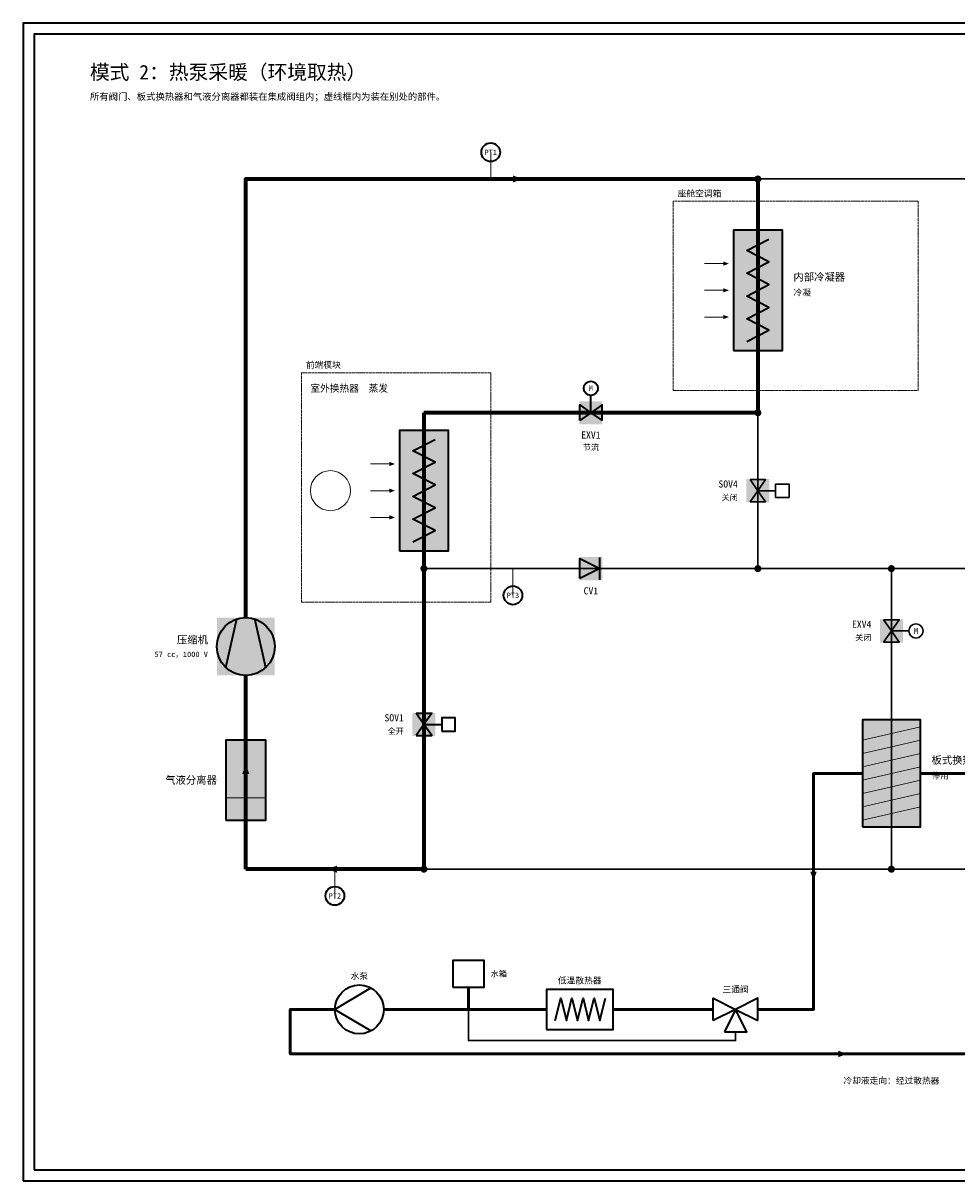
# Model space of a CAD drawing. Header units: millimetres. Extents: x 0 to 830, y 0 to 520.
# Tile 1 of 2: x 0 to 419, y 0 to 520. Entities that reach past the tile are written whole.
import ezdxf
from ezdxf.enums import TextEntityAlignment as Align

# ---------------------------------------------------------------- set-up
doc = ezdxf.new("R2010")
doc.units = ezdxf.units.MM
doc.linetypes.add('DASHED', pattern=[1.524, 1.27, -0.254])
for name, color, linetype, lineweight, true_color in [('AIR', 7, 'Continuous', 18, 0x7878c8), ('BOUNDARY', 7, 'DASHED', 18, 0x828282), ('COOLANT', 7, 'Continuous', 50, 0x1e8c46), ('FRAME', 7, 'Continuous', 35, 0x3c3c3c), ('HP_GAS', 7, 'Continuous', 70, 0xcd2828), ('LP_2PH', 7, 'Continuous', 70, 0x28a5c8), ('LP_GAS', 7, 'Continuous', 70, 0x2350be), ('OFF', 7, 'Continuous', 30, 0xafafaf), ('SYMBOL', 7, 'Continuous', 35, 0x141414), ('TEXT', 7, 'Continuous', 18, 0x141414), ('THIN', 7, 'Continuous', 13, 0x6e6e6e)]:
    doc.layers.add(name, color=color, linetype=linetype, lineweight=lineweight, true_color=true_color)
doc.styles.add('ZH', font='simsun.ttc')

msp = doc.modelspace()

# ---------------------------------------------------------------- hatches: boundary and pattern name
at = {"true_color": 0xffffff}
for points in [[(319, 373), (341, 373), (341, 427), (319, 427)], [(249.8, 339.8), (260.2, 339.8), (260.2, 350.2), (249.8, 350.2)], [(169, 283), (191, 283), (191, 337), (169, 337)], [(324.8, 304.8), (335.2, 304.8), (335.2, 315.2), (324.8, 315.2)], [(249.8, 269.8), (260.2, 269.8), (260.2, 280.2), (249.8, 280.2)], [(87, 227), (113, 227), (113, 253), (87, 253)], [(384.8, 241.8), (395.2, 241.8), (395.2, 252.2), (384.8, 252.2)], [(174.8, 199.8), (185.2, 199.8), (185.2, 210.2), (174.8, 210.2)], [(377, 159), (403, 159), (403, 207), (377, 207)], [(91, 162), (109, 162), (109, 198), (91, 198)]]:
    msp.add_hatch(color=7, dxfattribs=at).paths.add_polyline_path(points)
at = {"layer": 'AIR'}
for points in [[(317, 412), (314.5, 412.95), (314.5, 411.05)], [(317, 400), (314.5, 400.95), (314.5, 399.05)], [(317, 388), (314.5, 388.95), (314.5, 387.05)], [(167, 322), (164.5, 322.95), (164.5, 321.05)], [(167, 310), (164.5, 310.95), (164.5, 309.05)], [(167, 298), (164.5, 298.95), (164.5, 297.05)]]:
    msp.add_hatch(color=7, dxfattribs=at).paths.add_polyline_path(points)
at = {"layer": 'COOLANT'}
for points in [[(355, 135), (356.44, 138.8), (353.56, 138.8)], [(370, 57), (366.2, 58.44), (366.2, 55.56)]]:
    msp.add_hatch(color=7, dxfattribs=at).paths.add_polyline_path(points)
at = {"layer": 'HP_GAS'}
msp.add_hatch(color=7, dxfattribs=at).paths.add_polyline_path([(224.2, 450), (220, 451.6), (220, 448.4)])
at = {"layer": 'LP_GAS'}
for points in [[(100, 186.98), (98.4, 182.78), (101.6, 182.78)], [(136.8, 140), (141, 138.4), (141, 141.6)]]:
    msp.add_hatch(color=7, dxfattribs=at).paths.add_polyline_path(points)
at = {"layer": 'OFF'}
for points in [[(326.5, 315), (333.5, 315), (330, 310)], [(326.5, 305), (333.5, 305), (330, 310)], [(386.5, 252), (393.5, 252), (390, 247)], [(386.5, 242), (393.5, 242), (390, 247)]]:
    msp.add_hatch(color=7, dxfattribs=at).paths.add_polyline_path(points)
at = {"layer": 'SYMBOL'}
for points in [[(331.6, 450), (331.48, 450.61), (331.13, 451.13), (330.61, 451.48), (330, 451.6), (329.39, 451.48), (328.87, 451.13), (328.52, 450.61), (328.4, 450), (328.52, 449.39), (328.87, 448.87), (329.39, 448.52), (330, 448.4), (330.61, 448.52), (331.13, 448.87), (331.48, 449.39)], [(331.6, 345), (331.48, 345.61), (331.13, 346.13), (330.61, 346.48), (330, 346.6), (329.39, 346.48), (328.87, 346.13), (328.52, 345.61), (328.4, 345), (328.52, 344.39), (328.87, 343.87), (329.39, 343.52), (330, 343.4), (330.61, 343.52), (331.13, 343.87), (331.48, 344.39)], [(181.6, 275), (181.48, 275.61), (181.13, 276.13), (180.61, 276.48), (180, 276.6), (179.39, 276.48), (178.87, 276.13), (178.52, 275.61), (178.4, 275), (178.52, 274.39), (178.87, 273.87), (179.39, 273.52), (180, 273.4), (180.61, 273.52), (181.13, 273.87), (181.48, 274.39)], [(331.6, 275), (331.48, 275.61), (331.13, 276.13), (330.61, 276.48), (330, 276.6), (329.39, 276.48), (328.87, 276.13), (328.52, 275.61), (328.4, 275), (328.52, 274.39), (328.87, 273.87), (329.39, 273.52), (330, 273.4), (330.61, 273.52), (331.13, 273.87), (331.48, 274.39)], [(391.6, 275), (391.48, 275.61), (391.13, 276.13), (390.61, 276.48), (390, 276.6), (389.39, 276.48), (388.87, 276.13), (388.52, 275.61), (388.4, 275), (388.52, 274.39), (388.87, 273.87), (389.39, 273.52), (390, 273.4), (390.61, 273.52), (391.13, 273.87), (391.48, 274.39)], [(181.6, 140), (181.48, 140.61), (181.13, 141.13), (180.61, 141.48), (180, 141.6), (179.39, 141.48), (178.87, 141.13), (178.52, 140.61), (178.4, 140), (178.52, 139.39), (178.87, 138.87), (179.39, 138.52), (180, 138.4), (180.61, 138.52), (181.13, 138.87), (181.48, 139.39)], [(391.6, 140), (391.48, 140.61), (391.13, 141.13), (390.61, 141.48), (390, 141.6), (389.39, 141.48), (388.87, 141.13), (388.52, 140.61), (388.4, 140), (388.52, 139.39), (388.87, 138.87), (389.39, 138.52), (390, 138.4), (390.61, 138.52), (391.13, 138.87), (391.48, 139.39)]]:
    msp.add_hatch(color=7, dxfattribs=at).paths.add_polyline_path(points)

# ---------------------------------------------------------------- linework, layer by layer
at = {"layer": 'AIR'}
for points in [[(306, 412), (316, 412)], [(306, 400), (316, 400)], [(306, 388), (316, 388)], [(156, 322), (166, 322)], [(156, 310), (166, 310)], [(156, 298), (166, 298)]]:
    msp.add_lwpolyline(points, dxfattribs=at)
msp.add_circle((138, 310), 9, dxfattribs=at)
at = {"layer": 'BOUNDARY'}
for points in [[(292, 355), (402, 355), (402, 440), (292, 440)], [(125, 260), (210, 260), (210, 363), (125, 363)]]:
    msp.add_lwpolyline(points, close=True, dxfattribs=at)
at = {"layer": 'COOLANT'}
for points in [[(377, 183), (355, 183), (355, 77), (330, 77)], [(475, 77), (425, 77), (425, 183), (403, 183)], [(200, 77), (200, 87)], [(140, 77), (120, 77), (120, 57), (630, 57), (630, 77), (605, 77)], [(200, 77), (162, 77)], [(235, 77), (200, 77)], [(310, 77), (265, 77)]]:
    msp.add_lwpolyline(points, dxfattribs=at)
at = {"layer": 'FRAME'}
for points in [[(0, 0), (830, 0), (830, 520), (0, 520)], [(5, 5), (825, 5), (825, 515), (5, 515)]]:
    msp.add_lwpolyline(points, close=True, dxfattribs=at)
at = {"layer": 'HP_GAS'}
for points in [[(100, 253), (100, 450), (330, 450)], [(330, 450), (330, 345)]]:
    msp.add_lwpolyline(points, dxfattribs=at)
at = {"layer": 'LP_2PH'}
msp.add_lwpolyline([(330, 345), (180, 345)], dxfattribs=at)
at = {"layer": 'LP_GAS'}
for points in [[(180, 345), (180, 275)], [(180, 275), (180, 140)], [(100, 140), (100, 227)], [(180, 140), (100, 140)]]:
    msp.add_lwpolyline(points, dxfattribs=at)
at = {"layer": 'OFF'}
for points in [[(330, 450), (640, 450)], [(330, 345), (330, 275)], [(330, 310), (338, 310)], [(180, 275), (330, 275)], [(330, 275), (390, 275)], [(390, 275), (390, 220)], [(390, 275), (460, 275)], [(390, 247), (398, 247)], [(390, 220), (390, 140)], [(390, 140), (180, 140)], [(460, 140), (390, 140)], [(320, 67), (320, 63), (200, 63), (200, 77)]]:
    msp.add_lwpolyline(points, dxfattribs=at)
for points in [[(326.5, 315), (333.5, 315), (330, 310)], [(338, 307), (344, 307), (344, 313), (338, 313)], [(326.5, 305), (333.5, 305), (330, 310)], [(386.5, 252), (393.5, 252), (390, 247)], [(386.5, 242), (393.5, 242), (390, 247)]]:
    msp.add_lwpolyline(points, close=True, dxfattribs=at)
msp.add_circle((401, 247), 3.2, dxfattribs=at)
at = {"layer": 'SYMBOL'}
for points in [[(319, 373), (341, 373), (341, 427), (319, 427)], [(250, 341.5), (250, 348.5), (255, 345)], [(250, 341.5), (250, 348.5), (255, 345)], [(260, 341.5), (260, 348.5), (255, 345)], [(260, 341.5), (260, 348.5), (255, 345)], [(169, 283), (191, 283), (191, 337), (169, 337)], [(250, 270.5), (250, 279.5), (259, 275)], [(176.5, 210), (183.5, 210), (180, 205)], [(176.5, 210), (183.5, 210), (180, 205)], [(188, 202), (194, 202), (194, 208), (188, 208)], [(176.5, 200), (183.5, 200), (180, 205)], [(176.5, 200), (183.5, 200), (180, 205)], [(377, 159), (403, 159), (403, 207), (377, 207)], [(91, 162), (109, 162), (109, 198), (91, 198)], [(193, 87), (207, 87), (207, 99), (193, 99)], [(235, 68), (265, 68), (265, 86), (235, 86)], [(310, 72), (310, 82), (320, 77)], [(330, 72), (330, 82), (320, 77)], [(315, 67), (325, 67), (320, 77)]]:
    msp.add_lwpolyline(points, close=True, dxfattribs=at)
for points in [[(325, 377), (335, 382.11), (325, 387.22), (335, 392.33), (325, 397.44), (335, 402.56), (325, 407.67), (335, 412.78), (325, 417.89), (335, 423)], [(255, 345), (255, 353)], [(175, 287), (185, 292.11), (175, 297.22), (185, 302.33), (175, 307.44), (185, 312.56), (175, 317.67), (185, 322.78), (175, 327.89), (185, 333)], [(259, 270), (259, 280)], [(91, 230.6), (96, 252.4)], [(109, 230.6), (104, 252.4)], [(180, 205), (188, 205)], [(156, 86.5), (140, 77), (156, 67.5)], [(239, 72), (241.5, 82), (244, 72), (246.5, 82), (249, 72), (251.5, 82), (254, 72), (256.5, 82), (259, 72), (261.5, 82)]]:
    msp.add_lwpolyline(points, dxfattribs=at)
for centre, radius in [((210, 462), 4.2), ((255, 356), 3.2), ((220, 263), 4.2), ((100, 240), 13), ((140, 128), 4.2), ((151, 77), 11)]:
    msp.add_circle(centre, radius, dxfattribs=at)
at = {"layer": 'THIN'}
for points in [[(210, 450), (210, 462)], [(220, 275), (220, 263)], [(377, 198), (403, 204)], [(377, 192), (403, 198)], [(377, 186), (403, 192)], [(377, 180), (403, 186)], [(377, 174), (403, 180)], [(91, 172), (109, 172)], [(377, 168), (403, 174)], [(377, 162), (403, 168)], [(140, 140), (140, 128)]]:
    msp.add_lwpolyline(points, dxfattribs=at)

# ---------------------------------------------------------------- texts
at = {"layer": 'BOUNDARY', "style": 'ZH'}
for s, p in [('座舱空调箱', (294, 443.5)), ('前端模块', (127, 366.5))]:
    msp.add_text(s, height=2.8, dxfattribs=at).set_placement(p, align=Align.MIDDLE_LEFT)
at = {"layer": 'COOLANT', "style": 'ZH'}
msp.add_text('冷却液走向：经过散热器', height=2.8, dxfattribs=at).set_placement((390, 45), align=Align.MIDDLE_CENTER)
at = {"layer": 'OFF', "style": 'ZH'}
for p in [(321, 307), (381, 244)]:
    msp.add_text('关闭', height=2.6, dxfattribs=at).set_placement(p, align=Align.MIDDLE_RIGHT)
msp.add_text('M', height=2.6, dxfattribs=at).set_placement((401, 247), align=Align.MIDDLE_CENTER)
at = {"layer": 'SYMBOL', "style": 'ZH'}
msp.add_text('M', height=2.6, dxfattribs=at).set_placement((255, 356), align=Align.MIDDLE_CENTER)
at = {"layer": 'TEXT', "style": 'ZH'}
for s, height, p in [('模式 2：热泵采暖（环境取热）', 6.5, (30, 498)), ('所有阀门、板式换热器和气液分离器都装在集成阀组内；虚线框内为装在别处的部件。', 3, (30, 487)), ('内部冷凝器', 3.4, (346, 406)), ('冷凝', 2.8, (346, 399)), ('室外换热器  蒸发', 3.2, (129, 356)), ('板式换热器', 3.4, (408, 189)), ('停用', 2.8, (408, 182)), ('水箱', 2.6, (210, 93))]:
    msp.add_text(s, height=height, dxfattribs=at).set_placement(p, align=Align.MIDDLE_LEFT)
for s, height, p in [('PT1', 2.4, (210, 462)), ('EXV1', 3.2, (255, 335)), ('节流', 2.6, (255, 329.5)), ('CV1', 3.2, (255, 265)), ('PT3', 2.4, (220, 263)), ('PT2', 2.4, (140, 128)), ('水泵', 2.8, (151, 92)), ('低温散热器', 2.8, (250, 90)), ('三通阀', 2.8, (320, 86))]:
    msp.add_text(s, height=height, dxfattribs=at).set_placement(p, align=Align.MIDDLE_CENTER)
for s, height, p in [('SOV4', 3.2, (321, 313)), ('EXV4', 3.2, (381, 250)), ('压缩机', 3.4, (83, 243)), ('57 cc，1000 V', 2.4, (83, 236.5)), ('SOV1', 3.2, (171, 208)), ('全开', 2.6, (171, 202)), ('气液分离器', 3.4, (87, 180))]:
    msp.add_text(s, height=height, dxfattribs=at).set_placement(p, align=Align.MIDDLE_RIGHT)

doc.saveas('drawing.dxf')
